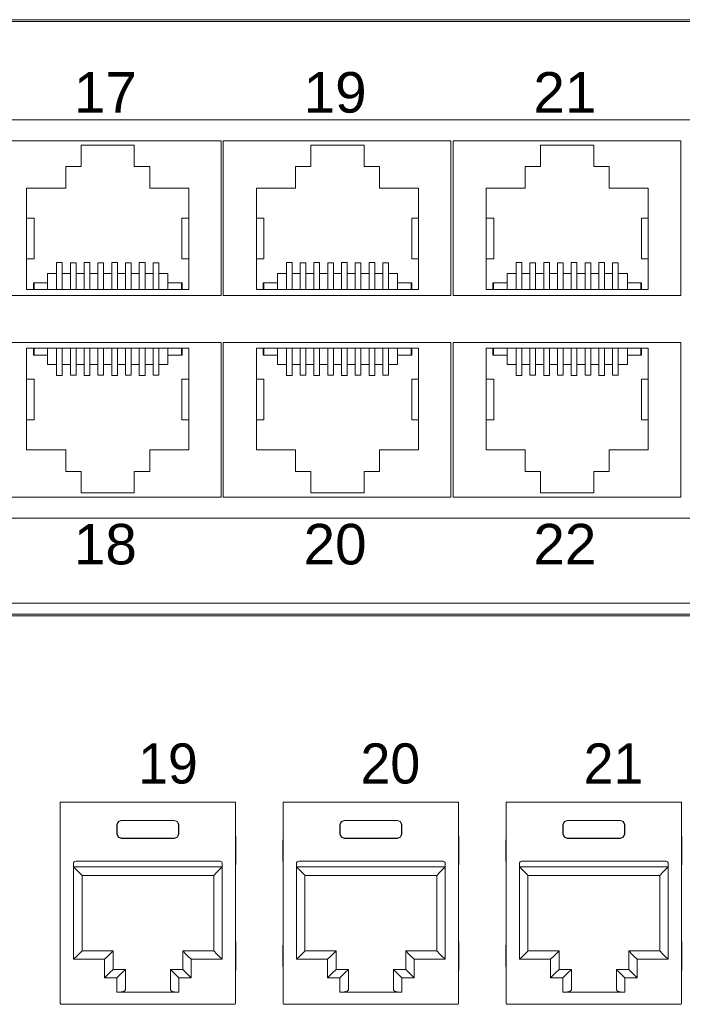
# Model space of a CAD drawing. Header units: millimetres. Extents: x 83969 to 164243, y -22860 to 4849.
# Tile 95 of 156: x 163456.06 to 163459.17, y -21359.72 to -21355.09. Entities that reach past the tile are written whole.
import ezdxf

# ---------------------------------------------------------------- set-up
doc = ezdxf.new("R2010")
doc.units = ezdxf.units.MM
doc.layers.get('0').update_dxf_attribs({"color": 251, "lineweight": 0})
doc.styles.add('_LANSTER_01', font='romans.shx')
doc.styles.add('Arial10', font='arial.ttf', dxfattribs={"height": 10})

# ---------------------------------------------------------------- blocks, each defined once
blk = doc.blocks.new('Switch 24xGE')
at = {"color": 144}
for points in [[(-306.45, 0), (0, 0), (0, 27.955), (-306.45, 27.955)], [(-85.1, 23.252), (-40, 23.252), (-40, 4.506), (-85.1, 4.506)]]:
    blk.add_lwpolyline(points, close=True, dxfattribs=at)
blk.add_lwpolyline([(-272.449, 27.876), (-34, 27.876), (-34, -0.079), (-272.449, -0.079)], close=True)
for points in [[(-73.4, 22.252), (-73.4, 14.981), (-84.1, 14.981), (-84.1, 22.252), (-73.4, 22.252)], [(-62.6, 22.252), (-62.6, 14.981), (-73.3, 14.981), (-73.3, 22.252), (-62.6, 22.252)], [(-51.8, 22.252), (-51.8, 14.981), (-62.5, 14.981), (-62.5, 22.252), (-51.8, 22.252)], [(-82.546, 15.259), (-82.546, 20.026), (-80.71, 20.026), (-80.71, 21.054), (-79.986, 21.054), (-79.986, 22.053), (-77.484, 22.053), (-77.484, 21.054), (-76.76, 21.054), (-76.76, 20.026), (-74.923, 20.026), (-74.923, 15.259), (-82.546, 15.259), (-82.227, 15.259), (-82.227, 15.576), (-82.196, 15.576), (-82.196, 15.259), (-82.196, 15.576), (-81.561, 15.576), (-81.561, 15.259), (-81.561, 16.021), (-81.135, 16.021), (-81.135, 15.259), (-81.135, 16.54), (-80.868, 16.54), (-80.868, 15.259), (-80.868, 16.021), (-80.487, 16.021), (-80.487, 15.259), (-80.487, 16.52), (-80.221, 16.52), (-80.221, 15.259), (-80.221, 16.021), (-79.84, 16.021), (-79.84, 15.259), (-79.84, 16.54), (-79.573, 16.54), (-79.573, 15.259), (-79.573, 16.021), (-79.192, 16.021), (-79.192, 15.259), (-79.192, 16.52), (-78.925, 16.52), (-78.925, 15.259), (-78.925, 16.021), (-78.544, 16.021), (-78.544, 15.259), (-78.544, 16.54), (-78.278, 16.54), (-78.278, 15.259), (-78.278, 16.021), (-77.897, 16.021), (-77.897, 15.259), (-77.897, 16.52), (-77.63, 16.52), (-77.63, 15.259), (-77.63, 16.021), (-77.249, 16.021), (-77.249, 15.259), (-77.249, 16.54), (-76.982, 16.54), (-76.982, 15.259), (-76.982, 16.021), (-76.601, 16.021), (-76.601, 15.259), (-76.601, 16.52), (-76.335, 16.52), (-76.335, 15.259), (-76.335, 16.021), (-75.909, 16.021), (-75.909, 15.259), (-75.909, 15.576), (-75.274, 15.576), (-75.274, 15.259), (-75.274, 15.576), (-75.242, 15.576), (-75.242, 15.259)], [(-71.746, 15.259), (-71.746, 20.026), (-69.91, 20.026), (-69.91, 21.054), (-69.186, 21.054), (-69.186, 22.053), (-66.684, 22.053), (-66.684, 21.054), (-65.96, 21.054), (-65.96, 20.026), (-64.123, 20.026), (-64.123, 15.259), (-71.746, 15.259), (-71.427, 15.259), (-71.427, 15.576), (-71.396, 15.576), (-71.396, 15.259), (-71.396, 15.576), (-70.761, 15.576), (-70.761, 15.259), (-70.761, 16.021), (-70.335, 16.021), (-70.335, 15.259), (-70.335, 16.54), (-70.068, 16.54), (-70.068, 15.259), (-70.068, 16.021), (-69.687, 16.021), (-69.687, 15.259), (-69.687, 16.52), (-69.421, 16.52), (-69.421, 15.259), (-69.421, 16.021), (-69.04, 16.021), (-69.04, 15.259), (-69.04, 16.54), (-68.773, 16.54), (-68.773, 15.259), (-68.773, 16.021), (-68.392, 16.021), (-68.392, 15.259), (-68.392, 16.52), (-68.125, 16.52), (-68.125, 15.259), (-68.125, 16.021), (-67.744, 16.021), (-67.744, 15.259), (-67.744, 16.54), (-67.478, 16.54), (-67.478, 15.259), (-67.478, 16.021), (-67.097, 16.021), (-67.097, 15.259), (-67.097, 16.52), (-66.83, 16.52), (-66.83, 15.259), (-66.83, 16.021), (-66.449, 16.021), (-66.449, 15.259), (-66.449, 16.54), (-66.182, 16.54), (-66.182, 15.259), (-66.182, 16.021), (-65.801, 16.021), (-65.801, 15.259), (-65.801, 16.52), (-65.535, 16.52), (-65.535, 15.259), (-65.535, 16.021), (-65.109, 16.021), (-65.109, 15.259), (-65.109, 15.576), (-64.474, 15.576), (-64.474, 15.259), (-64.474, 15.576), (-64.442, 15.576), (-64.442, 15.259)], [(-60.946, 15.259), (-60.946, 20.026), (-59.11, 20.026), (-59.11, 21.054), (-58.386, 21.054), (-58.386, 22.053), (-55.884, 22.053), (-55.884, 21.054), (-55.16, 21.054), (-55.16, 20.026), (-53.323, 20.026), (-53.323, 15.259), (-60.946, 15.259), (-60.627, 15.259), (-60.627, 15.576), (-60.596, 15.576), (-60.596, 15.259), (-60.596, 15.576), (-59.961, 15.576), (-59.961, 15.259), (-59.961, 16.021), (-59.535, 16.021), (-59.535, 15.259), (-59.535, 16.54), (-59.268, 16.54), (-59.268, 15.259), (-59.268, 16.021), (-58.887, 16.021), (-58.887, 15.259), (-58.887, 16.52), (-58.621, 16.52), (-58.621, 15.259), (-58.621, 16.021), (-58.24, 16.021), (-58.24, 15.259), (-58.24, 16.54), (-57.973, 16.54), (-57.973, 15.259), (-57.973, 16.021), (-57.592, 16.021), (-57.592, 15.259), (-57.592, 16.52), (-57.325, 16.52), (-57.325, 15.259), (-57.325, 16.021), (-56.944, 16.021), (-56.944, 15.259), (-56.944, 16.54), (-56.678, 16.54), (-56.678, 15.259), (-56.678, 16.021), (-56.297, 16.021), (-56.297, 15.259), (-56.297, 16.52), (-56.03, 16.52), (-56.03, 15.259), (-56.03, 16.021), (-55.649, 16.021), (-55.649, 15.259), (-55.649, 16.54), (-55.382, 16.54), (-55.382, 15.259), (-55.382, 16.021), (-55.001, 16.021), (-55.001, 15.259), (-55.001, 16.52), (-54.735, 16.52), (-54.735, 15.259), (-54.735, 16.021), (-54.309, 16.021), (-54.309, 15.259), (-54.309, 15.576), (-53.674, 15.576), (-53.674, 15.259), (-53.674, 15.576), (-53.642, 15.576), (-53.642, 15.259)], [(-82.546, 18.616), (-82.191, 18.616), (-82.191, 16.713), (-82.546, 16.713)], [(-74.923, 18.616), (-75.247, 18.616), (-75.247, 16.713), (-74.923, 16.713)], [(-71.746, 18.616), (-71.391, 18.616), (-71.391, 16.713), (-71.746, 16.713)], [(-64.123, 18.616), (-64.447, 18.616), (-64.447, 16.713), (-64.123, 16.713)], [(-60.946, 18.616), (-60.591, 18.616), (-60.591, 16.713), (-60.946, 16.713)], [(-53.323, 18.616), (-53.647, 18.616), (-53.647, 16.713), (-53.323, 16.713)], [(-73.4, 5.506), (-73.4, 12.777), (-84.1, 12.777), (-84.1, 5.506), (-73.4, 5.506)], [(-62.6, 5.506), (-62.6, 12.777), (-73.3, 12.777), (-73.3, 5.506), (-62.6, 5.506)], [(-51.8, 5.506), (-51.8, 12.777), (-62.5, 12.777), (-62.5, 5.506), (-51.8, 5.506)], [(-82.546, 12.5), (-82.546, 7.733), (-80.71, 7.733), (-80.71, 6.704), (-79.986, 6.704), (-79.986, 5.705), (-77.484, 5.705), (-77.484, 6.704), (-76.76, 6.704), (-76.76, 7.733), (-74.923, 7.733), (-74.923, 12.5), (-82.546, 12.5), (-82.227, 12.5), (-82.227, 12.182), (-82.196, 12.182), (-82.196, 12.5), (-82.196, 12.182), (-81.561, 12.182), (-81.561, 12.5), (-81.561, 11.738), (-81.135, 11.738), (-81.135, 12.5), (-81.135, 11.219), (-80.868, 11.219), (-80.868, 12.5), (-80.868, 11.738), (-80.487, 11.738), (-80.487, 12.5), (-80.487, 11.239), (-80.221, 11.239), (-80.221, 12.5), (-80.221, 11.738), (-79.84, 11.738), (-79.84, 12.5), (-79.84, 11.218), (-79.573, 11.218), (-79.573, 12.5), (-79.573, 11.738), (-79.192, 11.738), (-79.192, 12.5), (-79.192, 11.239), (-78.925, 11.239), (-78.925, 12.5), (-78.925, 11.738), (-78.544, 11.738), (-78.544, 12.5), (-78.544, 11.218), (-78.278, 11.218), (-78.278, 12.5), (-78.278, 11.738), (-77.897, 11.738), (-77.897, 12.5), (-77.897, 11.239), (-77.63, 11.239), (-77.63, 12.5), (-77.63, 11.738), (-77.249, 11.738), (-77.249, 12.5), (-77.249, 11.218), (-76.982, 11.218), (-76.982, 12.5), (-76.982, 11.738), (-76.601, 11.738), (-76.601, 12.5), (-76.601, 11.239), (-76.335, 11.239), (-76.335, 12.5), (-76.335, 11.738), (-75.909, 11.738), (-75.909, 12.5), (-75.909, 12.182), (-75.274, 12.182), (-75.274, 12.5), (-75.274, 12.182), (-75.242, 12.182), (-75.242, 12.5)], [(-71.746, 12.5), (-71.746, 7.733), (-69.91, 7.733), (-69.91, 6.704), (-69.186, 6.704), (-69.186, 5.705), (-66.684, 5.705), (-66.684, 6.704), (-65.96, 6.704), (-65.96, 7.733), (-64.123, 7.733), (-64.123, 12.5), (-71.746, 12.5), (-71.427, 12.5), (-71.427, 12.182), (-71.396, 12.182), (-71.396, 12.5), (-71.396, 12.182), (-70.761, 12.182), (-70.761, 12.5), (-70.761, 11.738), (-70.335, 11.738), (-70.335, 12.5), (-70.335, 11.219), (-70.068, 11.219), (-70.068, 12.5), (-70.068, 11.738), (-69.687, 11.738), (-69.687, 12.5), (-69.687, 11.239), (-69.421, 11.239), (-69.421, 12.5), (-69.421, 11.738), (-69.04, 11.738), (-69.04, 12.5), (-69.04, 11.218), (-68.773, 11.218), (-68.773, 12.5), (-68.773, 11.738), (-68.392, 11.738), (-68.392, 12.5), (-68.392, 11.239), (-68.125, 11.239), (-68.125, 12.5), (-68.125, 11.738), (-67.744, 11.738), (-67.744, 12.5), (-67.744, 11.218), (-67.478, 11.218), (-67.478, 12.5), (-67.478, 11.738), (-67.097, 11.738), (-67.097, 12.5), (-67.097, 11.239), (-66.83, 11.239), (-66.83, 12.5), (-66.83, 11.738), (-66.449, 11.738), (-66.449, 12.5), (-66.449, 11.218), (-66.182, 11.218), (-66.182, 12.5), (-66.182, 11.738), (-65.801, 11.738), (-65.801, 12.5), (-65.801, 11.239), (-65.535, 11.239), (-65.535, 12.5), (-65.535, 11.738), (-65.109, 11.738), (-65.109, 12.5), (-65.109, 12.182), (-64.474, 12.182), (-64.474, 12.5), (-64.474, 12.182), (-64.442, 12.182), (-64.442, 12.5)], [(-60.946, 12.5), (-60.946, 7.733), (-59.11, 7.733), (-59.11, 6.704), (-58.386, 6.704), (-58.386, 5.705), (-55.884, 5.705), (-55.884, 6.704), (-55.16, 6.704), (-55.16, 7.733), (-53.323, 7.733), (-53.323, 12.5), (-60.946, 12.5), (-60.627, 12.5), (-60.627, 12.182), (-60.596, 12.182), (-60.596, 12.5), (-60.596, 12.182), (-59.961, 12.182), (-59.961, 12.5), (-59.961, 11.738), (-59.535, 11.738), (-59.535, 12.5), (-59.535, 11.219), (-59.268, 11.219), (-59.268, 12.5), (-59.268, 11.738), (-58.887, 11.738), (-58.887, 12.5), (-58.887, 11.239), (-58.621, 11.239), (-58.621, 12.5), (-58.621, 11.738), (-58.24, 11.738), (-58.24, 12.5), (-58.24, 11.218), (-57.973, 11.218), (-57.973, 12.5), (-57.973, 11.738), (-57.592, 11.738), (-57.592, 12.5), (-57.592, 11.239), (-57.325, 11.239), (-57.325, 12.5), (-57.325, 11.738), (-56.944, 11.738), (-56.944, 12.5), (-56.944, 11.218), (-56.678, 11.218), (-56.678, 12.5), (-56.678, 11.738), (-56.297, 11.738), (-56.297, 12.5), (-56.297, 11.239), (-56.03, 11.239), (-56.03, 12.5), (-56.03, 11.738), (-55.649, 11.738), (-55.649, 12.5), (-55.649, 11.218), (-55.382, 11.218), (-55.382, 12.5), (-55.382, 11.738), (-55.001, 11.738), (-55.001, 12.5), (-55.001, 11.239), (-54.735, 11.239), (-54.735, 12.5), (-54.735, 11.738), (-54.309, 11.738), (-54.309, 12.5), (-54.309, 12.182), (-53.674, 12.182), (-53.674, 12.5), (-53.674, 12.182), (-53.642, 12.182), (-53.642, 12.5)], [(-82.546, 9.143), (-82.191, 9.143), (-82.191, 11.045), (-82.546, 11.045)], [(-74.923, 9.143), (-75.247, 9.143), (-75.247, 11.045), (-74.923, 11.045)], [(-71.746, 9.143), (-71.391, 9.143), (-71.391, 11.045), (-71.746, 11.045)], [(-64.123, 9.143), (-64.447, 9.143), (-64.447, 11.045), (-64.123, 11.045)], [(-60.946, 9.143), (-60.591, 9.143), (-60.591, 11.045), (-60.946, 11.045)], [(-53.323, 9.143), (-53.647, 9.143), (-53.647, 11.045), (-53.323, 11.045)]]:
    blk.add_lwpolyline(points, dxfattribs=at)
at = {"color": 144, "style": 'Arial10'}
for s, p in [('17', (-80.326, 23.585)), ('19', (-69.526, 23.585)), ('21', (-58.726, 23.585)), ('18', (-80.326, 2.337)), ('20', (-69.526, 2.337)), ('22', (-58.726, 2.337))]:
    blk.add_text(s, height=1.905, dxfattribs=at).set_placement(p)
blk = doc.blocks.new('Panel modularny_24_port_1U')
at = {"color": 0}
blk.add_line((48.895, 4.445), (0, 4.445), dxfattribs=at)
at = {"color": 0, "linetype": 'Continuous'}
for p, q in [((36.1165, 2.9564), (36.1354, 2.9564)), ((36.1165, 2.9564), (36.1165, 1.4553)), ((36.1354, 2.9564), (36.1386, 2.9564)), ((36.1386, 2.9564), (36.1459, 2.9564)), ((37.3991, 2.9564), (36.1459, 2.9564)), ((37.4064, 2.9564), (37.3991, 2.9564)), ((37.4096, 2.9564), (37.4064, 2.9564)), ((37.4285, 2.9564), (37.4096, 2.9564)), ((37.4285, 2.9564), (37.4285, 1.4553)), ((37.7834, 2.9564), (37.8023, 2.9564)), ((37.7834, 2.9564), (37.7834, 1.4553)), ((37.8023, 2.9564), (37.8054, 2.9564)), ((37.8054, 2.9564), (37.8128, 2.9564)), ((39.066, 2.9564), (37.8128, 2.9564)), ((39.0733, 2.9564), (39.066, 2.9564)), ((39.0765, 2.9564), (39.0733, 2.9564)), ((39.0954, 2.9564), (39.0765, 2.9564)), ((39.0954, 2.9564), (39.0954, 1.4553)), ((39.4503, 2.9564), (39.4692, 2.9564)), ((39.4503, 2.9564), (39.4503, 1.4553)), ((39.4692, 2.9564), (39.4723, 2.9564)), ((39.4723, 2.9564), (39.4797, 2.9564)), ((40.7328, 2.9564), (39.4797, 2.9564)), ((40.7402, 2.9564), (40.7328, 2.9564)), ((40.7433, 2.9564), (40.7402, 2.9564)), ((40.7622, 2.9564), (40.7433, 2.9564)), ((40.7622, 2.9564), (40.7622, 1.4553)), ((36.5415, 2.7884), (36.5507, 2.8107)), ((36.5522, 2.8092), (36.543, 2.7869)), ((36.5507, 2.8107), (36.573, 2.8199)), ((36.5745, 2.8184), (36.5522, 2.8092)), ((36.573, 2.8199), (36.972, 2.8199)), ((36.573, 2.8199), (36.5745, 2.8184)), ((36.9706, 2.8184), (36.5745, 2.8184)), ((36.972, 2.8199), (36.9706, 2.8184)), ((36.9706, 2.8184), (36.9928, 2.8092)), ((36.9943, 2.8107), (36.972, 2.8199)), ((36.9928, 2.8092), (37.0021, 2.7869)), ((37.0035, 2.7884), (36.9943, 2.8107)), ((38.2084, 2.7884), (38.2176, 2.8107)), ((38.2191, 2.8092), (38.2098, 2.7869)), ((38.2176, 2.8107), (38.2399, 2.8199)), ((38.2413, 2.8184), (38.2191, 2.8092)), ((38.2399, 2.8199), (38.6389, 2.8199)), ((38.2399, 2.8199), (38.2413, 2.8184)), ((38.6374, 2.8184), (38.2413, 2.8184)), ((38.6389, 2.8199), (38.6374, 2.8184)), ((38.6374, 2.8184), (38.6597, 2.8092)), ((38.6612, 2.8107), (38.6389, 2.8199)), ((38.6597, 2.8092), (38.6689, 2.7869)), ((38.6704, 2.7884), (38.6612, 2.8107)), ((39.8752, 2.7884), (39.8845, 2.8107)), ((39.8859, 2.8092), (39.8767, 2.7869)), ((39.8845, 2.8107), (39.9067, 2.8199)), ((39.9082, 2.8184), (39.8859, 2.8092)), ((39.9067, 2.8199), (40.3058, 2.8199)), ((39.9067, 2.8199), (39.9082, 2.8184)), ((40.3043, 2.8184), (39.9082, 2.8184)), ((40.3058, 2.8199), (40.3043, 2.8184)), ((40.3043, 2.8184), (40.3266, 2.8092)), ((40.328, 2.8107), (40.3058, 2.8199)), ((40.3266, 2.8092), (40.3358, 2.7869)), ((40.3373, 2.7884), (40.328, 2.8107)), ((36.5415, 2.717), (36.5415, 2.7884)), ((36.543, 2.7869), (36.5415, 2.7884)), ((36.543, 2.7184), (36.543, 2.7869)), ((37.0021, 2.7869), (37.0035, 2.7884)), ((37.0021, 2.7184), (37.0021, 2.7869)), ((37.0035, 2.717), (37.0035, 2.7884)), ((38.2084, 2.717), (38.2084, 2.7884)), ((38.2098, 2.7869), (38.2084, 2.7884)), ((38.2098, 2.7184), (38.2098, 2.7869)), ((38.6689, 2.7869), (38.6704, 2.7884)), ((38.6689, 2.7184), (38.6689, 2.7869)), ((38.6704, 2.717), (38.6704, 2.7884)), ((39.8752, 2.717), (39.8752, 2.7884)), ((39.8767, 2.7869), (39.8752, 2.7884)), ((39.8767, 2.7184), (39.8767, 2.7869)), ((40.3358, 2.7869), (40.3373, 2.7884)), ((40.3358, 2.7184), (40.3358, 2.7869)), ((40.3373, 2.717), (40.3373, 2.7884)), ((36.1159, 2.6904), (36.1156, 2.662)), ((36.1156, 2.662), (36.1156, 2.5255)), ((36.1165, 2.7126), (36.1159, 2.6904)), ((36.543, 2.7184), (36.5415, 2.717)), ((36.5507, 2.6947), (36.5415, 2.717)), ((36.543, 2.7184), (36.5522, 2.6962)), ((36.573, 2.6855), (36.5507, 2.6947)), ((36.5522, 2.6962), (36.5745, 2.687)), ((36.5745, 2.687), (36.573, 2.6855)), ((36.573, 2.6855), (36.972, 2.6855)), ((36.9706, 2.687), (36.5745, 2.687)), ((36.9928, 2.6962), (36.9706, 2.687)), ((36.9706, 2.687), (36.972, 2.6855)), ((36.972, 2.6855), (36.9943, 2.6947)), ((37.0021, 2.7184), (36.9928, 2.6962)), ((36.9943, 2.6947), (37.0035, 2.717)), ((37.0021, 2.7184), (37.0035, 2.717)), ((37.4291, 2.6904), (37.4285, 2.7126)), ((37.4294, 2.662), (37.4291, 2.6904)), ((37.4294, 2.662), (37.4294, 2.5255)), ((37.7827, 2.6904), (37.7825, 2.662)), ((37.7825, 2.662), (37.7825, 2.5255)), ((37.7834, 2.7126), (37.7827, 2.6904)), ((38.2098, 2.7184), (38.2084, 2.717)), ((38.2176, 2.6947), (38.2084, 2.717)), ((38.2098, 2.7184), (38.2191, 2.6962)), ((38.2399, 2.6855), (38.2176, 2.6947)), ((38.2191, 2.6962), (38.2413, 2.687)), ((38.2413, 2.687), (38.2399, 2.6855)), ((38.2399, 2.6855), (38.6389, 2.6855)), ((38.6374, 2.687), (38.2413, 2.687)), ((38.6597, 2.6962), (38.6374, 2.687)), ((38.6374, 2.687), (38.6389, 2.6855)), ((38.6389, 2.6855), (38.6612, 2.6947)), ((38.6689, 2.7184), (38.6597, 2.6962)), ((38.6612, 2.6947), (38.6704, 2.717)), ((38.6689, 2.7184), (38.6704, 2.717)), ((39.096, 2.6904), (39.0954, 2.7126)), ((39.0963, 2.662), (39.096, 2.6904)), ((39.0963, 2.662), (39.0963, 2.5255)), ((39.4496, 2.6904), (39.4494, 2.662)), ((39.4494, 2.662), (39.4494, 2.5255)), ((39.4503, 2.7126), (39.4496, 2.6904)), ((39.8767, 2.7184), (39.8752, 2.717)), ((39.8845, 2.6947), (39.8752, 2.717)), ((39.8767, 2.7184), (39.8859, 2.6962)), ((39.9067, 2.6855), (39.8845, 2.6947)), ((39.8859, 2.6962), (39.9082, 2.687)), ((39.9082, 2.687), (39.9067, 2.6855)), ((39.9067, 2.6855), (40.3058, 2.6855)), ((40.3043, 2.687), (39.9082, 2.687)), ((40.3266, 2.6962), (40.3043, 2.687)), ((40.3043, 2.687), (40.3058, 2.6855)), ((40.3058, 2.6855), (40.328, 2.6947)), ((40.3358, 2.7184), (40.3266, 2.6962)), ((40.328, 2.6947), (40.3373, 2.717)), ((40.3358, 2.7184), (40.3373, 2.717)), ((40.7629, 2.6904), (40.7622, 2.7126)), ((40.7631, 2.662), (40.7629, 2.6904)), ((40.7631, 2.662), (40.7631, 2.5255)), ((36.1156, 2.5255), (36.1159, 2.4971)), ((37.3122, 2.5141), (36.2328, 2.5141)), ((37.4291, 2.4971), (37.4294, 2.5255)), ((37.7825, 2.5255), (37.7827, 2.4971)), ((38.9791, 2.5141), (37.8997, 2.5141)), ((39.096, 2.4971), (39.0963, 2.5255)), ((39.4494, 2.5255), (39.4496, 2.4971)), ((40.646, 2.5141), (39.5665, 2.5141)), ((40.7629, 2.4971), (40.7631, 2.5255)), ((36.1159, 2.4971), (36.1165, 2.4749)), ((36.216, 2.4973), (36.216, 2.4721)), ((37.329, 2.4721), (36.216, 2.4721)), ((36.217, 2.4721), (36.2411, 2.4479)), ((36.217, 1.7811), (36.217, 2.4721)), ((36.2411, 2.4479), (36.2616, 2.4275)), ((37.3039, 2.4479), (37.2834, 2.4275)), ((37.328, 2.4721), (37.3039, 2.4479)), ((37.328, 1.7811), (37.328, 2.4721)), ((37.329, 2.4973), (37.329, 2.4721)), ((37.4285, 2.4749), (37.4291, 2.4971)), ((37.7827, 2.4971), (37.7834, 2.4749)), ((37.8829, 2.4973), (37.8829, 2.4721)), ((38.9959, 2.4721), (37.8829, 2.4721)), ((37.8839, 2.4721), (37.908, 2.4479)), ((37.8839, 1.7811), (37.8839, 2.4721)), ((37.908, 2.4479), (37.9285, 2.4275)), ((38.9707, 2.4479), (38.9503, 2.4275)), ((38.9949, 2.4721), (38.9707, 2.4479)), ((38.9949, 1.7811), (38.9949, 2.4721)), ((38.9959, 2.4973), (38.9959, 2.4721)), ((39.0954, 2.4749), (39.096, 2.4971)), ((39.4496, 2.4971), (39.4503, 2.4749)), ((39.5497, 2.4973), (39.5497, 2.4721)), ((40.6628, 2.4721), (39.5497, 2.4721)), ((39.5508, 2.4721), (39.5749, 2.4479)), ((39.5508, 1.7811), (39.5508, 2.4721)), ((39.5749, 2.4479), (39.5953, 2.4275)), ((40.6376, 2.4479), (40.6172, 2.4275)), ((40.6617, 2.4721), (40.6376, 2.4479)), ((40.6617, 1.7811), (40.6617, 2.4721)), ((40.6628, 2.4973), (40.6628, 2.4721)), ((40.7622, 2.4749), (40.7629, 2.4971)), ((36.2616, 2.4275), (36.2752, 2.4138)), ((36.2752, 2.4138), (36.28, 2.4091)), ((36.28, 2.4091), (36.28, 1.8441)), ((36.28, 2.4091), (37.265, 2.4091)), ((37.2698, 2.4138), (37.265, 2.4091)), ((37.265, 2.4091), (37.265, 1.8441)), ((37.2834, 2.4275), (37.2698, 2.4138)), ((37.9285, 2.4275), (37.9421, 2.4138)), ((37.9421, 2.4138), (37.9469, 2.4091)), ((37.9469, 2.4091), (37.9469, 1.8441)), ((37.9469, 2.4091), (38.9319, 2.4091)), ((38.9367, 2.4138), (38.9319, 2.4091)), ((38.9319, 2.4091), (38.9319, 1.8441)), ((38.9503, 2.4275), (38.9367, 2.4138)), ((39.5953, 2.4275), (39.609, 2.4138)), ((39.609, 2.4138), (39.6138, 2.4091)), ((39.6138, 2.4091), (39.6138, 1.8441)), ((39.6138, 2.4091), (40.5987, 2.4091)), ((40.6035, 2.4138), (40.5987, 2.4091)), ((40.5987, 2.4091), (40.5987, 1.8441)), ((40.6172, 2.4275), (40.6035, 2.4138)), ((36.1165, 1.9259), (36.1159, 1.9036)), ((37.4291, 1.9036), (37.4285, 1.9259)), ((37.7834, 1.9259), (37.7827, 1.9036)), ((39.096, 1.9036), (39.0954, 1.9259)), ((39.4503, 1.9259), (39.4496, 1.9036)), ((40.7629, 1.9036), (40.7622, 1.9259)), ((36.1159, 1.9036), (36.1156, 1.8752)), ((36.1156, 1.8752), (36.1156, 1.7387)), ((36.28, 1.8441), (36.2752, 1.8393)), ((36.5121, 1.8441), (36.28, 1.8441)), ((36.5121, 1.8441), (36.5073, 1.8393)), ((36.5121, 1.7055), (36.5121, 1.8441)), ((37.0329, 1.7055), (37.0329, 1.8441)), ((37.0329, 1.8441), (37.265, 1.8441)), ((37.0329, 1.8441), (37.0377, 1.8393)), ((37.265, 1.8441), (37.2698, 1.8393)), ((37.4294, 1.8752), (37.4291, 1.9036)), ((37.4294, 1.8752), (37.4294, 1.7387)), ((37.7827, 1.9036), (37.7825, 1.8752)), ((37.7825, 1.8752), (37.7825, 1.7387)), ((37.9469, 1.8441), (37.9421, 1.8393)), ((38.179, 1.8441), (37.9469, 1.8441)), ((38.179, 1.8441), (38.1742, 1.8393)), ((38.179, 1.7055), (38.179, 1.8441)), ((38.6998, 1.7055), (38.6998, 1.8441)), ((38.6998, 1.8441), (38.9319, 1.8441)), ((38.6998, 1.8441), (38.7046, 1.8393)), ((38.9319, 1.8441), (38.9367, 1.8393)), ((39.0963, 1.8752), (39.096, 1.9036)), ((39.0963, 1.8752), (39.0963, 1.7387)), ((39.4496, 1.9036), (39.4494, 1.8752)), ((39.4494, 1.8752), (39.4494, 1.7387)), ((39.6138, 1.8441), (39.609, 1.8393)), ((39.8458, 1.8441), (39.6138, 1.8441)), ((39.8458, 1.8441), (39.841, 1.8393)), ((39.8458, 1.7055), (39.8458, 1.8441)), ((40.3667, 1.7055), (40.3667, 1.8441)), ((40.3667, 1.8441), (40.5987, 1.8441)), ((40.3667, 1.8441), (40.3715, 1.8393)), ((40.5987, 1.8441), (40.6035, 1.8393)), ((40.7631, 1.8752), (40.7629, 1.9036)), ((40.7631, 1.8752), (40.7631, 1.7387)), ((36.2411, 1.8052), (36.217, 1.7811)), ((36.217, 1.7811), (36.4491, 1.7811)), ((36.2616, 1.8257), (36.2411, 1.8052)), ((36.2752, 1.8393), (36.2616, 1.8257)), ((36.4732, 1.8052), (36.4491, 1.7811)), ((36.4491, 1.7811), (36.4491, 1.6425)), ((36.4936, 1.8257), (36.4732, 1.8052)), ((36.5073, 1.8393), (36.4936, 1.8257)), ((37.0377, 1.8393), (37.0514, 1.8257)), ((37.0514, 1.8257), (37.0718, 1.8052)), ((37.0718, 1.8052), (37.0959, 1.7811)), ((37.328, 1.7811), (37.0959, 1.7811)), ((37.0959, 1.7811), (37.0959, 1.6425)), ((37.2698, 1.8393), (37.2834, 1.8257)), ((37.2834, 1.8257), (37.3039, 1.8052)), ((37.3039, 1.8052), (37.328, 1.7811)), ((37.908, 1.8052), (37.8839, 1.7811)), ((37.8839, 1.7811), (38.116, 1.7811)), ((37.9285, 1.8257), (37.908, 1.8052)), ((37.9421, 1.8393), (37.9285, 1.8257)), ((38.1401, 1.8052), (38.116, 1.7811)), ((38.116, 1.7811), (38.116, 1.6425)), ((38.1605, 1.8257), (38.1401, 1.8052)), ((38.1742, 1.8393), (38.1605, 1.8257)), ((38.7046, 1.8393), (38.7182, 1.8257)), ((38.7182, 1.8257), (38.7387, 1.8052)), ((38.7387, 1.8052), (38.7628, 1.7811)), ((38.9949, 1.7811), (38.7628, 1.7811)), ((38.7628, 1.7811), (38.7628, 1.6425)), ((38.9367, 1.8393), (38.9503, 1.8257)), ((38.9503, 1.8257), (38.9707, 1.8052)), ((38.9707, 1.8052), (38.9949, 1.7811)), ((39.5749, 1.8052), (39.5508, 1.7811)), ((39.5508, 1.7811), (39.7828, 1.7811)), ((39.5953, 1.8257), (39.5749, 1.8052)), ((39.609, 1.8393), (39.5953, 1.8257)), ((39.807, 1.8052), (39.7828, 1.7811)), ((39.7828, 1.7811), (39.7828, 1.6425)), ((39.8274, 1.8257), (39.807, 1.8052)), ((39.841, 1.8393), (39.8274, 1.8257)), ((40.3715, 1.8393), (40.3851, 1.8257)), ((40.3851, 1.8257), (40.4056, 1.8052)), ((40.4056, 1.8052), (40.4297, 1.7811)), ((40.6617, 1.7811), (40.4297, 1.7811)), ((40.4297, 1.7811), (40.4297, 1.6425)), ((40.6035, 1.8393), (40.6172, 1.8257)), ((40.6172, 1.8257), (40.6376, 1.8052)), ((40.6376, 1.8052), (40.6617, 1.7811)), ((36.1156, 1.7387), (36.1159, 1.7104)), ((36.1159, 1.7104), (36.1165, 1.6881)), ((36.4936, 1.6871), (36.5073, 1.7007)), ((36.5073, 1.7007), (36.5121, 1.7055)), ((36.6045, 1.7055), (36.5121, 1.7055)), ((36.586, 1.6871), (36.5997, 1.7007)), ((36.5997, 1.7007), (36.6045, 1.7055)), ((36.6045, 1.7055), (36.6045, 1.5517)), ((36.9405, 1.7055), (37.0329, 1.7055)), ((36.9405, 1.7055), (36.9405, 1.5517)), ((36.9453, 1.7007), (36.9405, 1.7055)), ((36.959, 1.6871), (36.9453, 1.7007)), ((37.0377, 1.7007), (37.0329, 1.7055)), ((37.0514, 1.6871), (37.0377, 1.7007)), ((37.4285, 1.6881), (37.4291, 1.7104)), ((37.4291, 1.7104), (37.4294, 1.7387)), ((37.7825, 1.7387), (37.7827, 1.7104)), ((37.7827, 1.7104), (37.7834, 1.6881)), ((38.1605, 1.6871), (38.1742, 1.7007)), ((38.1742, 1.7007), (38.179, 1.7055)), ((38.2714, 1.7055), (38.179, 1.7055)), ((38.2529, 1.6871), (38.2666, 1.7007)), ((38.2666, 1.7007), (38.2714, 1.7055)), ((38.2714, 1.7055), (38.2714, 1.5517)), ((38.6074, 1.7055), (38.6998, 1.7055)), ((38.6074, 1.7055), (38.6074, 1.5517)), ((38.6122, 1.7007), (38.6074, 1.7055)), ((38.6258, 1.6871), (38.6122, 1.7007)), ((38.7046, 1.7007), (38.6998, 1.7055)), ((38.7182, 1.6871), (38.7046, 1.7007)), ((39.0954, 1.6881), (39.096, 1.7104)), ((39.096, 1.7104), (39.0963, 1.7387)), ((39.4494, 1.7387), (39.4496, 1.7104)), ((39.4496, 1.7104), (39.4503, 1.6881)), ((39.8274, 1.6871), (39.841, 1.7007)), ((39.841, 1.7007), (39.8458, 1.7055)), ((39.9382, 1.7055), (39.8458, 1.7055)), ((39.9198, 1.6871), (39.9335, 1.7007)), ((39.9335, 1.7007), (39.9382, 1.7055)), ((39.9382, 1.7055), (39.9382, 1.5517)), ((40.2743, 1.7055), (40.3667, 1.7055)), ((40.2743, 1.7055), (40.2743, 1.5517)), ((40.2791, 1.7007), (40.2743, 1.7055)), ((40.2927, 1.6871), (40.2791, 1.7007)), ((40.3715, 1.7007), (40.3667, 1.7055)), ((40.3851, 1.6871), (40.3715, 1.7007)), ((40.7622, 1.6881), (40.7629, 1.7104)), ((40.7629, 1.7104), (40.7631, 1.7387)), ((36.4491, 1.6425), (36.4732, 1.6666)), ((36.4491, 1.6425), (36.5415, 1.6425)), ((36.4732, 1.6666), (36.4936, 1.6871)), ((36.5415, 1.6425), (36.5656, 1.6666)), ((36.5415, 1.5349), (36.5415, 1.6425)), ((36.5656, 1.6666), (36.586, 1.6871)), ((36.9794, 1.6666), (36.959, 1.6871)), ((37.0035, 1.6425), (36.9794, 1.6666)), ((37.0959, 1.6425), (37.0035, 1.6425)), ((37.0035, 1.5349), (37.0035, 1.6425)), ((37.0718, 1.6666), (37.0514, 1.6871)), ((37.0959, 1.6425), (37.0718, 1.6666)), ((38.116, 1.6425), (38.1401, 1.6666)), ((38.116, 1.6425), (38.2084, 1.6425)), ((38.1401, 1.6666), (38.1605, 1.6871)), ((38.2084, 1.6425), (38.2325, 1.6666)), ((38.2084, 1.5349), (38.2084, 1.6425)), ((38.2325, 1.6666), (38.2529, 1.6871)), ((38.6463, 1.6666), (38.6258, 1.6871)), ((38.6704, 1.6425), (38.6463, 1.6666)), ((38.7628, 1.6425), (38.6704, 1.6425)), ((38.6704, 1.5349), (38.6704, 1.6425)), ((38.7387, 1.6666), (38.7182, 1.6871)), ((38.7628, 1.6425), (38.7387, 1.6666)), ((39.7828, 1.6425), (39.807, 1.6666)), ((39.7828, 1.6425), (39.8752, 1.6425)), ((39.807, 1.6666), (39.8274, 1.6871)), ((39.8752, 1.6425), (39.8994, 1.6666)), ((39.8752, 1.5349), (39.8752, 1.6425)), ((39.8994, 1.6666), (39.9198, 1.6871)), ((40.3132, 1.6666), (40.2927, 1.6871)), ((40.3373, 1.6425), (40.3132, 1.6666)), ((40.4297, 1.6425), (40.3373, 1.6425)), ((40.3373, 1.5349), (40.3373, 1.6425)), ((40.4056, 1.6666), (40.3851, 1.6871)), ((40.4297, 1.6425), (40.4056, 1.6666)), ((36.6045, 1.5517), (36.5961, 1.5433)), ((36.9405, 1.5517), (36.949, 1.5433)), ((38.2714, 1.5517), (38.2629, 1.5433)), ((38.6074, 1.5517), (38.6158, 1.5433)), ((39.9382, 1.5517), (39.9298, 1.5433)), ((40.2743, 1.5517), (40.2827, 1.5433)), ((36.573, 1.5371), (36.5415, 1.5349)), ((37.0035, 1.5349), (36.5415, 1.5349)), ((36.5961, 1.5433), (36.573, 1.5371)), ((36.949, 1.5433), (36.972, 1.5371)), ((36.972, 1.5371), (37.0035, 1.5349)), ((38.2399, 1.5371), (38.2084, 1.5349)), ((38.6704, 1.5349), (38.2084, 1.5349)), ((38.2629, 1.5433), (38.2399, 1.5371)), ((38.6158, 1.5433), (38.6389, 1.5371)), ((38.6389, 1.5371), (38.6704, 1.5349)), ((39.9067, 1.5371), (39.8752, 1.5349)), ((40.3373, 1.5349), (39.8752, 1.5349)), ((39.9298, 1.5433), (39.9067, 1.5371)), ((40.2827, 1.5433), (40.3058, 1.5371)), ((40.3058, 1.5371), (40.3373, 1.5349)), ((36.1165, 1.4551), (36.1165, 1.4553)), ((36.1165, 1.4551), (36.1165, 1.4548)), ((36.1165, 1.4548), (36.1166, 1.4541)), ((36.1166, 1.4541), (36.1168, 1.4528)), ((36.1168, 1.4528), (36.1182, 1.4495)), ((36.1182, 1.4495), (36.1205, 1.4469)), ((36.1205, 1.4469), (36.1236, 1.4452)), ((36.1236, 1.4452), (36.127, 1.4446)), ((36.127, 1.4446), (36.127, 1.4446)), ((36.127, 1.4446), (37.418, 1.4446)), ((37.4214, 1.4452), (37.418, 1.4446)), ((37.418, 1.4446), (37.418, 1.4446)), ((37.4245, 1.4469), (37.4214, 1.4452)), ((37.4269, 1.4495), (37.4245, 1.4469)), ((37.4282, 1.4528), (37.4269, 1.4495)), ((37.4284, 1.4541), (37.4282, 1.4528)), ((37.4285, 1.4548), (37.4284, 1.4541)), ((37.4285, 1.4551), (37.4285, 1.4553)), ((37.4285, 1.4551), (37.4285, 1.4548)), ((37.7834, 1.4551), (37.7834, 1.4553)), ((37.7834, 1.4551), (37.7834, 1.4548)), ((37.7834, 1.4548), (37.7835, 1.4541)), ((37.7835, 1.4541), (37.7837, 1.4528)), ((37.7837, 1.4528), (37.785, 1.4495)), ((37.785, 1.4495), (37.7874, 1.4469)), ((37.7874, 1.4469), (37.7904, 1.4452)), ((37.7904, 1.4452), (37.7939, 1.4446)), ((37.7939, 1.4446), (37.7939, 1.4446)), ((37.7939, 1.4446), (39.0849, 1.4446)), ((39.0883, 1.4452), (39.0849, 1.4446)), ((39.0849, 1.4446), (39.0849, 1.4446)), ((39.0914, 1.4469), (39.0883, 1.4452)), ((39.0937, 1.4495), (39.0914, 1.4469)), ((39.0951, 1.4528), (39.0937, 1.4495)), ((39.0953, 1.4541), (39.0951, 1.4528)), ((39.0954, 1.4548), (39.0953, 1.4541)), ((39.0954, 1.4551), (39.0954, 1.4553)), ((39.0954, 1.4551), (39.0954, 1.4548)), ((39.4503, 1.4551), (39.4503, 1.4553)), ((39.4503, 1.4551), (39.4503, 1.4548)), ((39.4503, 1.4548), (39.4503, 1.4541)), ((39.4503, 1.4541), (39.4505, 1.4528)), ((39.4505, 1.4528), (39.4519, 1.4495)), ((39.4519, 1.4495), (39.4542, 1.4469)), ((39.4542, 1.4469), (39.4573, 1.4452)), ((39.4573, 1.4452), (39.4608, 1.4446)), ((39.4608, 1.4446), (39.4608, 1.4446)), ((39.4608, 1.4446), (40.7517, 1.4446)), ((40.7552, 1.4452), (40.7517, 1.4446)), ((40.7517, 1.4446), (40.7517, 1.4446)), ((40.7583, 1.4469), (40.7552, 1.4452)), ((40.7606, 1.4495), (40.7583, 1.4469)), ((40.762, 1.4528), (40.7606, 1.4495)), ((40.7622, 1.4541), (40.762, 1.4528)), ((40.7622, 1.4551), (40.7622, 1.4553)), ((40.7622, 1.4551), (40.7622, 1.4548)), ((40.7622, 1.4548), (40.7622, 1.4541))]:
    blk.add_line(p, q, dxfattribs=at)
for centre, start, end in [((36.2328, 2.4973), 90, 180), ((37.3122, 2.4973), 0, 90), ((37.8997, 2.4973), 90, 180), ((38.9791, 2.4973), 0, 90), ((39.5665, 2.4973), 90, 180), ((40.646, 2.4973), 0, 90)]:
    blk.add_arc(centre, 0.0168, start, end, dxfattribs=at)
at = {"color": 0, "char_height": 0.3, "attachment_point": 1, "style": '_LANSTER_01'}
for s, insert in [('\\A1;{\\fHP Simplified|b0|i0|c238|p34;19}', (36.6993, 3.3959)), ('\\A1;{\\fHP Simplified|b0|i0|c238|p34;20}', (38.3618, 3.3959)), ('\\A1;{\\fHP Simplified|b0|i0|c238|p34;21}', (40.03, 3.3959))]:
    blk.add_mtext_dynamic_manual_height_columns(s, width=0.466049, gutter_width=6, heights=[0], dxfattribs=dict(at, insert=insert))

msp = doc.modelspace()

# ---------------------------------------------------------------- block references
for name, p, xscale, yscale, zscale in [('Switch 24xGE', (163464.3466, -21357.8827), 0.1, 0.1, 0.1), ('Panel modularny_24_port_1U', (163433.539, -21360.6262), 0.6288112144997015, 0.6288112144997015, 0.6288112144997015)]:
    msp.add_blockref(name, p, dxfattribs=dict(xscale=xscale, yscale=yscale, zscale=zscale))

doc.saveas('drawing.dxf')
